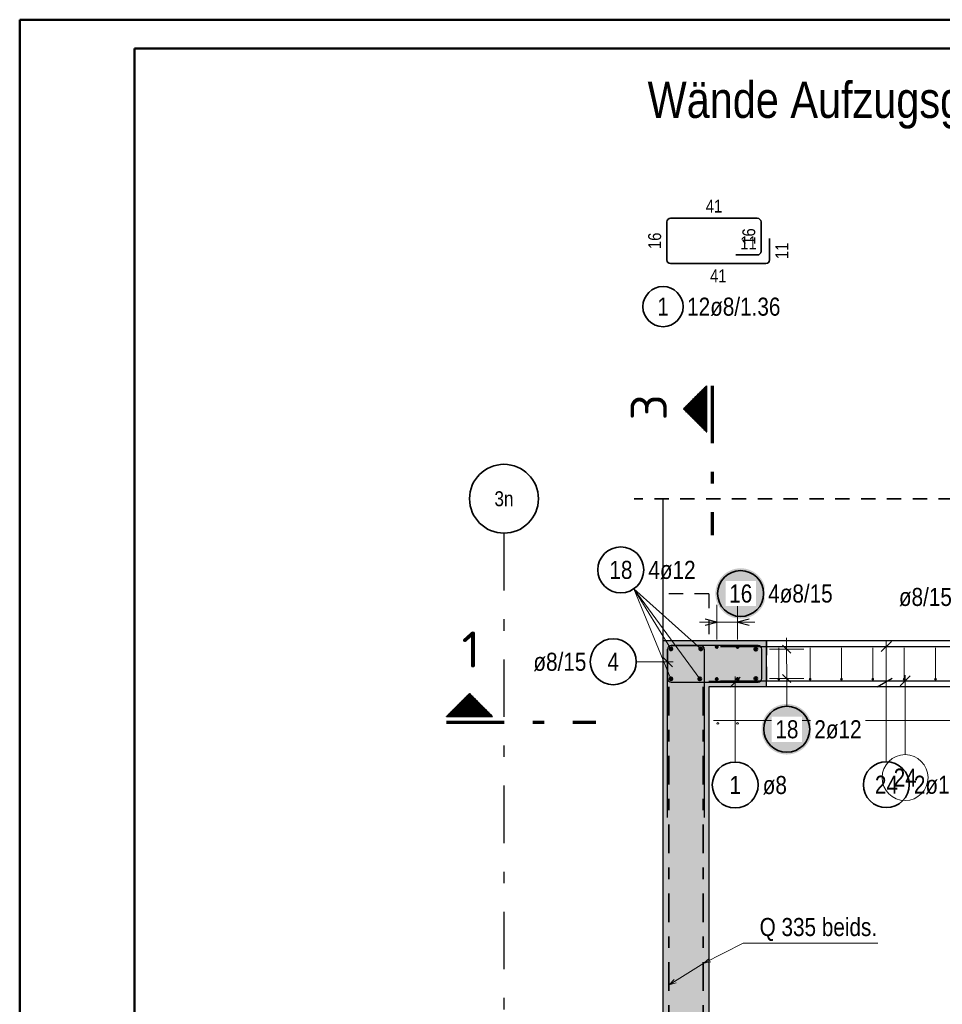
# Model space of a CAD drawing. Header units: millimetres. Extents: x -32.2 to 61.4, y 0 to 42.
# Tile 13 of 19: x 0 to 8, y 33.5 to 42. Entities that reach past the tile are written whole.
import ezdxf
from ezdxf.enums import TextEntityAlignment as Align

# ---------------------------------------------------------------- set-up
doc = ezdxf.new("R2010")
doc.units = ezdxf.units.MM
for name, pattern in [('DASHDOT', [1, 0.5, -0.25, 0, -0.25]), ('DASHDOTX2', [2, 1, -0.5, 0, -0.5]), ('HIDDEN', [0.375, 0.25, -0.125])]:
    doc.linetypes.add(name, pattern=pattern)
for name, color, linetype, lineweight in [('Achsen', 7, 'Continuous', 20), ('Bewehrung', 7, 'Continuous', 20), ('Schraffuren', 7, 'Continuous', 20)]:
    doc.layers.add(name, color=color, linetype=linetype, lineweight=lineweight)
doc.styles.add('Arial Narrow', font='ARIALN.TTF')
doc.styles.add('isocp', font='isocp', dxfattribs={"width": 1.1})

msp = doc.modelspace()

# ---------------------------------------------------------------- hatches: boundary and pattern name
at = {"lineweight": 50}
h = msp.add_hatch(dxfattribs=at)
h.set_pattern_fill('Mau', color=4, scale=0.01, style=0, pattern_type=2)
h.set_pattern_definition([(0, (0, 0), (0, 0.02), [])])
h.paths.add_polyline_path([(5.980313, 38.459377), (5.980313, 38.859377), (5.780313, 38.659377)])
at = {"lineweight": 25, "true_color": 0xffffff}
for points in [[(6.498976, 37.05), (6.498842, 37.057678), (6.49844, 37.065346), (6.49777, 37.072996), (6.496835, 37.080618), (6.495633, 37.088203), (6.494168, 37.095741), (6.492441, 37.103223), (6.490453, 37.11064), (6.488208, 37.117984), (6.485708, 37.125244), (6.482956, 37.132413), (6.479956, 37.139482), (6.47671, 37.146442), (6.473224, 37.153284), (6.469501, 37.16), (6.465546, 37.166582), (6.461364, 37.173022), (6.456959, 37.179313), (6.452338, 37.185446), (6.447505, 37.191413), (6.442467, 37.197209), (6.43723, 37.202825), (6.4318, 37.208255), (6.426184, 37.213492), (6.420389, 37.21853), (6.414421, 37.223362), (6.408288, 37.227984), (6.401998, 37.232388), (6.395558, 37.236571), (6.388976, 37.240526), (6.382259, 37.244248), (6.375417, 37.247735), (6.368458, 37.25098), (6.361389, 37.25398), (6.35422, 37.256732), (6.346959, 37.259232), (6.339616, 37.261478), (6.332198, 37.263465), (6.324716, 37.265192), (6.317178, 37.266658), (6.309594, 37.267859), (6.301972, 37.268795), (6.294322, 37.269464), (6.286654, 37.269866), (6.278976, 37.27), (6.271298, 37.269866), (6.263629, 37.269464), (6.255979, 37.268795), (6.248358, 37.267859), (6.240773, 37.266658), (6.233235, 37.265192), (6.225753, 37.263465), (6.218335, 37.261478), (6.210992, 37.259232), (6.203731, 37.256732), (6.196562, 37.25398), (6.189494, 37.25098), (6.182534, 37.247735), (6.175692, 37.244248), (6.168976, 37.240526), (6.162393, 37.236571), (6.155953, 37.232388), (6.149663, 37.227984), (6.14353, 37.223362), (6.137562, 37.21853), (6.131767, 37.213492), (6.126151, 37.208255), (6.120721, 37.202825), (6.115484, 37.197209), (6.110446, 37.191413), (6.105613, 37.185446), (6.100992, 37.179313), (6.096587, 37.173022), (6.092405, 37.166582), (6.08845, 37.16), (6.084727, 37.153284), (6.081241, 37.146442), (6.077996, 37.139482), (6.074995, 37.132413), (6.072243, 37.125244), (6.069743, 37.117984), (6.067498, 37.11064), (6.065511, 37.103223), (6.063783, 37.095741), (6.062318, 37.088203), (6.061117, 37.080618), (6.060181, 37.072996), (6.059512, 37.065346), (6.05911, 37.057678), (6.058976, 37.05), (6.05911, 37.042322), (6.059512, 37.034654), (6.060181, 37.027004), (6.061117, 37.019382), (6.062318, 37.011797), (6.063783, 37.004259), (6.065511, 36.996777), (6.067498, 36.98936), (6.069743, 36.982016), (6.072243, 36.974756), (6.074995, 36.967587), (6.077996, 36.960518), (6.081241, 36.953558), (6.084727, 36.946716), (6.08845, 36.94), (6.092405, 36.933418), (6.096587, 36.926978), (6.100992, 36.920687), (6.105613, 36.914554), (6.110446, 36.908587), (6.115484, 36.902791), (6.120721, 36.897175), (6.126151, 36.891745), (6.131767, 36.886508), (6.137562, 36.88147), (6.14353, 36.876638), (6.149663, 36.872016), (6.155953, 36.867612), (6.162393, 36.863429), (6.168976, 36.859474), (6.175692, 36.855752), (6.182534, 36.852265), (6.189494, 36.84902), (6.196562, 36.84602), (6.203731, 36.843268), (6.210992, 36.840768), (6.218335, 36.838522), (6.225753, 36.836535), (6.233235, 36.834808), (6.240773, 36.833342), (6.248358, 36.832141), (6.255979, 36.831205), (6.263629, 36.830536), (6.271298, 36.830134), (6.278976, 36.83), (6.286654, 36.830134), (6.294322, 36.830536), (6.301972, 36.831205), (6.309594, 36.832141), (6.317178, 36.833342), (6.324716, 36.834808), (6.332198, 36.836535), (6.339616, 36.838522), (6.346959, 36.840768), (6.35422, 36.843268), (6.361389, 36.84602), (6.368458, 36.84902), (6.375417, 36.852265), (6.382259, 36.855752), (6.388976, 36.859474), (6.395558, 36.863429), (6.401998, 36.867612), (6.408288, 36.872016), (6.414421, 36.876638), (6.420389, 36.88147), (6.426184, 36.886508), (6.4318, 36.891745), (6.43723, 36.897175), (6.442467, 36.902791), (6.447505, 36.908587), (6.452338, 36.914554), (6.456959, 36.920687), (6.461364, 36.926978), (6.465546, 36.933418), (6.469501, 36.94), (6.473224, 36.946716), (6.47671, 36.953558), (6.479956, 36.960518), (6.482956, 36.967587), (6.485708, 36.974756), (6.488208, 36.982016), (6.490453, 36.98936), (6.492441, 36.996777), (6.494168, 37.004259), (6.495633, 37.011797), (6.496835, 37.019382), (6.49777, 37.027004), (6.49844, 37.034654)], [(6.90099, 35.867145), (6.900856, 35.874823), (6.900454, 35.882492), (6.899785, 35.890142), (6.898849, 35.897763), (6.897647, 35.905348), (6.896182, 35.912886), (6.894455, 35.920368), (6.892467, 35.927786), (6.890222, 35.935129), (6.887722, 35.94239), (6.88497, 35.949559), (6.88197, 35.956627), (6.878724, 35.963587), (6.875238, 35.970429), (6.871515, 35.977145), (6.86756, 35.983728), (6.863378, 35.990168), (6.858973, 35.996458), (6.854352, 36.002591), (6.849519, 36.008559), (6.844482, 36.014354), (6.839244, 36.01997), (6.833815, 36.0254), (6.828198, 36.030637), (6.822403, 36.035675), (6.816435, 36.040508), (6.810302, 36.045129), (6.804012, 36.049534), (6.797572, 36.053716), (6.79099, 36.057671), (6.784273, 36.061394), (6.777431, 36.06488), (6.770472, 36.068125), (6.763403, 36.071126), (6.756234, 36.073878), (6.748973, 36.076378), (6.74163, 36.078623), (6.734213, 36.08061), (6.72673, 36.082338), (6.719192, 36.083803), (6.711608, 36.085004), (6.703986, 36.08594), (6.696336, 36.086609), (6.688668, 36.087011), (6.68099, 36.087145), (6.673312, 36.087011), (6.665643, 36.086609), (6.657993, 36.08594), (6.650372, 36.085004), (6.642787, 36.083803), (6.635249, 36.082338), (6.627767, 36.08061), (6.620349, 36.078623), (6.613006, 36.076378), (6.605745, 36.073878), (6.598576, 36.071126), (6.591508, 36.068125), (6.584548, 36.06488), (6.577706, 36.061394), (6.57099, 36.057671), (6.564407, 36.053716), (6.557967, 36.049534), (6.551677, 36.045129), (6.545544, 36.040508), (6.539576, 36.035675), (6.533781, 36.030637), (6.528165, 36.0254), (6.522735, 36.01997), (6.517498, 36.014354), (6.51246, 36.008559), (6.507627, 36.002591), (6.503006, 35.996458), (6.498601, 35.990168), (6.494419, 35.983728), (6.490464, 35.977145), (6.486741, 35.970429), (6.483255, 35.963587), (6.48001, 35.956627), (6.477009, 35.949559), (6.474257, 35.94239), (6.471757, 35.935129), (6.469512, 35.927786), (6.467525, 35.920368), (6.465797, 35.912886), (6.464332, 35.905348), (6.463131, 35.897763), (6.462195, 35.890142), (6.461526, 35.882492), (6.461124, 35.874823), (6.46099, 35.867145), (6.461124, 35.859468), (6.461526, 35.851799), (6.462195, 35.844149), (6.463131, 35.836527), (6.464332, 35.828943), (6.465797, 35.821405), (6.467525, 35.813923), (6.469512, 35.806505), (6.471757, 35.799162), (6.474257, 35.791901), (6.477009, 35.784732), (6.48001, 35.777663), (6.483255, 35.770704), (6.486741, 35.763862), (6.490464, 35.757145), (6.494419, 35.750563), (6.498601, 35.744123), (6.503006, 35.737833), (6.507627, 35.7317), (6.51246, 35.725732), (6.517498, 35.719937), (6.522735, 35.714321), (6.528165, 35.708891), (6.533781, 35.703654), (6.539576, 35.698616), (6.545544, 35.693783), (6.551677, 35.689162), (6.557967, 35.684757), (6.564407, 35.680575), (6.57099, 35.67662), (6.577706, 35.672897), (6.584548, 35.669411), (6.591508, 35.666165), (6.598576, 35.663165), (6.605745, 35.660413), (6.613006, 35.657913), (6.620349, 35.655668), (6.627767, 35.65368), (6.635249, 35.651953), (6.642787, 35.650488), (6.650372, 35.649286), (6.657993, 35.648351), (6.665643, 35.647681), (6.673312, 35.647279), (6.68099, 35.647145), (6.688668, 35.647279), (6.696336, 35.647681), (6.703986, 35.648351), (6.711608, 35.649286), (6.719192, 35.650488), (6.72673, 35.651953), (6.734213, 35.65368), (6.74163, 35.655668), (6.748973, 35.657913), (6.756234, 35.660413), (6.763403, 35.663165), (6.770472, 35.666165), (6.777431, 35.669411), (6.784273, 35.672897), (6.79099, 35.67662), (6.797572, 35.680575), (6.804012, 35.684757), (6.810302, 35.689162), (6.816435, 35.693783), (6.822403, 35.698616), (6.828198, 35.703654), (6.833815, 35.708891), (6.839244, 35.714321), (6.844482, 35.719937), (6.849519, 35.725732), (6.854352, 35.7317), (6.858973, 35.737833), (6.863378, 35.744123), (6.86756, 35.750563), (6.871515, 35.757145), (6.875238, 35.763862), (6.878724, 35.770704), (6.88197, 35.777663), (6.88497, 35.784732), (6.887722, 35.791901), (6.890222, 35.799162), (6.892467, 35.806505), (6.894455, 35.813923), (6.896182, 35.821405), (6.897647, 35.828943), (6.898849, 35.836527), (6.899785, 35.844149), (6.900454, 35.851799)]]:
    msp.add_hatch(color=7, dxfattribs=at).paths.add_polyline_path(points)
at = {"lineweight": 50}
h = msp.add_hatch(dxfattribs=at)
h.set_pattern_fill('Mau', color=4, scale=0.01, angle=-90, style=0, pattern_type=2)
h.set_pattern_definition([(-90, (0, 0), (0.02, 1e-18), [])])
h.paths.add_polyline_path([(4.118557, 35.979494), (3.918557, 36.179494), (3.718557, 35.979494)])
at = {"layer": 'Schraffuren', "lineweight": 13, "true_color": 0xd7ffd7}
for points in [[(6.502551, 36.636863), (6.502551, 36.236863), (5.602551, 36.236863), (5.602551, 36.636863)], [(6.002551, 36.236863), (6.002551, 28.93685), (5.602551, 28.93685), (5.602551, 36.236863)]]:
    msp.add_hatch(color=254, dxfattribs=at).paths.add_polyline_path(points)

# ---------------------------------------------------------------- linework, layer by layer
at = {"color": 4, "linetype": 'Continuous', "lineweight": 50}
for p, q in [((59.45, 42.05), (0, 42.05)), ((0, 42.05), (0, 0)), ((59.2, 41.8), (1, 41.8)), ((1, 41.8), (1, 0.25))]:
    msp.add_line(p, q, dxfattribs=at)
at = {"color": 2, "linetype": 'Continuous', "lineweight": 35, "ltscale": 0.5}
for p, q in [((5.636449, 40.28767), (5.636449, 39.956671)), ((6.424449, 40.319666), (5.668449, 40.31967)), ((6.456449, 40.031671), (6.456449, 40.287666)), ((6.531449, 39.956671), (6.531449, 40.144671)), ((6.236449, 39.999671), (6.424449, 39.999671)), ((5.668449, 39.924671), (6.499449, 39.924671))]:
    msp.add_line(p, q, dxfattribs=at)
at = {"color": 2, "linetype": 'Continuous', "lineweight": 35}
for p, q in [((5.980313, 38.859377), (5.780313, 38.659377)), ((5.980313, 38.859377), (5.980313, 38.459377)), ((5.780313, 38.659377), (5.980313, 38.459377)), ((3.718557, 35.979494), (3.918557, 36.179494)), ((3.918557, 36.179494), (4.118557, 35.979494)), ((3.718557, 35.979494), (4.118557, 35.979494))]:
    msp.add_line(p, q, dxfattribs=at)
at = {"color": 1, "linetype": 'DASHDOTX2', "lineweight": 70, "ltscale": 0.5}
for p, q in [((6.030313, 38.859377), (6.030313, 37.559377)), ((3.718557, 35.929494), (5.018557, 35.929494))]:
    msp.add_line(p, q, dxfattribs=at)
at = {"color": 2, "linetype": 'HIDDEN', "lineweight": 35, "ltscale": 0.5}
msp.add_line((14.652562, 37.875811), (5.352551, 37.875811), dxfattribs=at)
at = {"color": 3, "linetype": 'Continuous', "lineweight": 25}
for p, q in [((5.602551, 37.875811), (5.602551, 36.636863)), ((8.902551, 36.636857), (6.502551, 36.636857)), ((8.902551, 36.236856), (6.502551, 36.236856))]:
    msp.add_line(p, q, dxfattribs=at)
at = {"color": 5, "linetype": 'Continuous', "lineweight": 18, "ltscale": 0.5}
for p, q in [((5.672551, 36.306863), (5.348825, 37.091324)), ((5.932551, 36.566863), (5.348825, 37.091324)), ((5.672551, 36.566869), (5.348825, 37.091324)), ((5.922551, 36.306863), (5.348825, 37.091324)), ((6.070551, 36.65), (6.070551, 36.95)), ((6.252551, 36.95), (6.252551, 36.65)), ((5.920551, 36.8), (6.402551, 36.8)), ((6.679231, 36.665247), (6.680236, 36.209247)), ((6.829451, 36.565578), (6.529452, 36.564917)), ((5.369112, 36.455299), (5.692551, 36.455299)), ((6.231461, 35.581564), (6.231461, 36.326863)), ((6.830015, 36.309577), (6.530016, 36.308916)), ((6.680549, 36.067145), (6.680236, 36.209247))]:
    msp.add_line(p, q, dxfattribs=at)
at = {"color": 3, "linetype": 'HIDDEN', "lineweight": 25, "ltscale": 0.5}
for p, q in [((6.002551, 37.046857), (5.602551, 37.046857)), ((6.002551, 37.046857), (6.002551, 36.636857)), ((6.503432, 36.636857), (6.503432, 36.236857))]:
    msp.add_line(p, q, dxfattribs=at)
at = {"color": 3, "linetype": 'Continuous', "lineweight": 25, "ltscale": 0.5}
for p, q in [((6.070551, 36.8), (5.970551, 36.826795)), ((6.352551, 36.826795), (6.252551, 36.8)), ((5.970551, 36.773205), (6.070551, 36.8)), ((6.252551, 36.8), (6.352551, 36.773205)), ((5.642551, 36.564862), (5.642551, 36.308863)), ((5.642551, 35.096862), (5.642551, 36.564862)), ((6.430551, 36.596858), (5.674551, 36.596862)), ((5.674551, 36.596862), (5.930551, 36.596858)), ((5.962551, 36.564858), (5.962551, 35.096858)), ((6.462551, 36.308863), (6.462551, 36.564858)), ((6.714885, 36.52997), (6.644018, 36.600524)), ((5.686745, 36.411105), (5.598357, 36.499493)), ((6.462551, 36.308863), (6.462551, 36.496863)), ((6.275655, 36.321057), (6.187267, 36.232669)), ((6.715449, 36.27397), (6.644582, 36.344524)), ((5.674551, 36.276863), (6.430551, 36.276863)), ((6.242551, 36.276863), (6.430551, 36.276863))]:
    msp.add_line(p, q, dxfattribs=at)
at = {"color": 5, "linetype": 'Continuous', "lineweight": 18}
for p, q in [((6.301729, 34.004285), (5.958081, 33.828195)), ((7.473329, 34.004285), (6.301729, 34.004285)), ((5.958081, 33.828195), (5.657271, 33.641024)), ((5.958081, 33.828195), (6.004148, 33.869865)), ((6.018811, 33.841249), (5.958081, 33.828195)), ((5.657271, 33.641024), (5.69972, 33.686373)), ((5.716707, 33.659072), (5.657271, 33.641024))]:
    msp.add_line(p, q, dxfattribs=at)
at = {"color": 2, "linetype": 'Continuous', "lineweight": 35, "ltscale": 0.5}
for centre, radius in [((5.602917, 39.549671), 0.175), ((5.235267, 37.255959), 0.2), ((6.278976, 37.05), 0.2), ((5.169112, 36.455299), 0.2), ((6.68099, 35.867145), 0.2), ((6.231461, 35.381564), 0.2)]:
    msp.add_circle(centre, radius, dxfattribs=at)
at = {"color": 2, "linetype": 'Continuous', "lineweight": 35}
msp.add_circle((4.217641, 37.875888), 0.3, dxfattribs=at)
at = {"color": 4, "linetype": 'Continuous', "lineweight": 50, "ltscale": 0.5}
for centre, radius in [((5.672551, 36.566869), 0.012), ((5.672551, 36.566869), 0.012), ((5.672551, 36.566869), 0.0108), ((5.672551, 36.566869), 0.0084), ((5.672551, 36.566869), 0.006), ((5.672551, 36.566869), 0.0036), ((5.672551, 36.566869), 0.0012), ((5.932551, 36.566863), 0.012), ((5.932551, 36.566863), 0.012), ((5.932551, 36.566863), 0.0108), ((5.932551, 36.566863), 0.0084), ((5.932551, 36.566863), 0.006), ((5.932551, 36.566863), 0.0036), ((5.932551, 36.566863), 0.0012), ((6.070551, 36.584856), 0.008), ((6.070551, 36.584856), 0.008), ((6.070551, 36.584856), 0.0072), ((6.070551, 36.584856), 0.0056), ((6.070551, 36.584856), 0.004), ((6.070551, 36.584856), 0.0024), ((6.070551, 36.584856), 0.0008), ((6.252551, 36.584856), 0.008), ((6.252551, 36.584856), 0.008), ((6.252551, 36.584856), 0.0072), ((6.252551, 36.584856), 0.0056), ((6.252551, 36.584856), 0.004), ((6.252551, 36.584856), 0.0024), ((6.252551, 36.584856), 0.0008), ((6.41071, 36.564655), 0.012), ((6.41071, 36.564655), 0.012), ((6.41071, 36.564655), 0.0108), ((6.41071, 36.564655), 0.0084), ((6.41071, 36.564655), 0.006), ((6.41071, 36.564655), 0.0036), ((6.41071, 36.564655), 0.0012), ((5.672551, 36.306863), 0.012), ((5.672551, 36.306863), 0.012), ((5.672551, 36.306863), 0.0108), ((5.672551, 36.306863), 0.0084), ((5.672551, 36.306863), 0.006), ((5.672551, 36.306863), 0.0036), ((5.672551, 36.306863), 0.0012), ((5.922551, 36.306863), 0.012), ((5.922551, 36.306863), 0.012), ((5.922551, 36.306863), 0.0108), ((5.922551, 36.306863), 0.0084), ((5.922551, 36.306863), 0.006), ((5.922551, 36.306863), 0.0036), ((5.922551, 36.306863), 0.0012), ((6.070551, 36.304856), 0.008), ((6.070551, 36.304856), 0.008), ((6.070551, 36.304856), 0.0072), ((6.070551, 36.304856), 0.0056), ((6.070551, 36.304856), 0.004), ((6.070551, 36.304856), 0.0024), ((6.070551, 36.304856), 0.0008), ((6.252551, 36.304856), 0.008), ((6.252551, 36.304856), 0.008), ((6.252551, 36.304856), 0.0072), ((6.252551, 36.304856), 0.0056), ((6.252551, 36.304856), 0.004), ((6.252551, 36.304856), 0.0024), ((6.252551, 36.304856), 0.0008), ((6.411274, 36.308655), 0.012), ((6.411274, 36.308655), 0.012), ((6.411274, 36.308655), 0.0108), ((6.411274, 36.308655), 0.0084), ((6.411274, 36.308655), 0.006), ((6.411274, 36.308655), 0.0036), ((6.411274, 36.308655), 0.0012)]:
    msp.add_circle(centre, radius, dxfattribs=at)
at = {"color": 2, "linetype": 'Continuous', "lineweight": 35, "ltscale": 0.5}
for centre, start, end in [((5.668449, 40.28767), 89.9996632, 180), ((6.424449, 40.287666), 0, 89.9996632), ((6.424449, 40.031671), 270, 0), ((5.668449, 39.956671), 180, 270), ((6.499449, 39.956671), 270, 0)]:
    msp.add_arc(centre, 0.032, start, end, dxfattribs=at)
at = {"color": 3, "linetype": 'Continuous', "lineweight": 25, "ltscale": 0.5}
for centre, start, end in [((5.674551, 36.564862), 89.9996632, 180), ((5.674551, 36.564862), 89.9992423, 180), ((5.930551, 36.564858), 0, 89.9992423), ((6.430551, 36.564858), 0, 89.9996632), ((5.674551, 36.308863), 180, 270), ((6.430551, 36.308863), 270, 0), ((6.430551, 36.308863), 270, 0)]:
    msp.add_arc(centre, 0.032, start, end, dxfattribs=at)
at = {"layer": 'Achsen', "color": 3, "linetype": 'DASHDOTX2', "lineweight": 25, "ltscale": 0.5}
msp.add_line((4.217641, 37.575888), (4.217641, 26.402282), dxfattribs=at)
at = {"layer": 'Bewehrung', "color": 9, "linetype": 'Continuous', "lineweight": 0, "ltscale": 0.5}
for p, q in [((6.610571, 36.296863), (6.610571, 36.576863)), ((6.611432, 36.296857), (6.611432, 36.576863)), ((6.883569, 36.296863), (6.883569, 36.576863)), ((6.884432, 36.296857), (6.884432, 36.576863)), ((7.156568, 36.296863), (7.156568, 36.576863)), ((7.157432, 36.296857), (7.157432, 36.576863)), ((7.429567, 36.296863), (7.429567, 36.576863)), ((7.430431, 36.296857), (7.430431, 36.576863)), ((7.702565, 36.296863), (7.702565, 36.576863)), ((7.703431, 36.296857), (7.703431, 36.576863)), ((7.975564, 36.296863), (7.975564, 36.576863)), ((7.976431, 36.296857), (7.976431, 36.576863)), ((6.002551, 36.284863), (14.002562, 36.284863)), ((6.042551, 35.942695), (9.942546, 35.942695))]:
    msp.add_line(p, q, dxfattribs=at)
for centre in [(6.610572, 36.304856), (6.610572, 36.304856), (6.883571, 36.304856), (6.883571, 36.304856), (7.15657, 36.304856), (7.15657, 36.304856), (7.429568, 36.304856), (7.429568, 36.304856), (7.702567, 36.304856), (7.702567, 36.304856), (7.975565, 36.304856), (7.975565, 36.304856), (6.080551, 35.918695), (6.080551, 35.918695), (6.25211, 35.918695), (6.25211, 35.918695)]:
    msp.add_circle(centre, 0.008, dxfattribs=at)
at = {"layer": 'Schraffuren', "color": 3, "linetype": 'Continuous', "lineweight": 25}
for p, q in [((5.602551, 36.636863), (5.602551, 36.236863)), ((6.502551, 36.636857), (5.602551, 36.636857)), ((6.502551, 36.636863), (6.502551, 36.236863)), ((7.467393, 36.236441), (7.599856, 36.311312)), ((5.602551, 36.236863), (5.602551, 28.93685)), ((6.002551, 36.236863), (6.002551, 28.93685)), ((6.502551, 36.236856), (6.002551, 36.236856))]:
    msp.add_line(p, q, dxfattribs=at)
at = {"layer": 'Schraffuren', "color": 5, "linetype": 'Continuous', "lineweight": 18, "ltscale": 0.5}
msp.add_line((7.548022, 35.584072), (7.548022, 36.637755), dxfattribs=at)
at = {"layer": 'Schraffuren', "color": 3, "linetype": 'Continuous', "lineweight": 25, "ltscale": 0.5}
for p, q in [((6.102551, 36.587755), (6.502551, 36.587755)), ((6.502551, 36.587755), (8.902551, 36.587755)), ((7.592216, 36.63195), (7.503828, 36.543561)), ((6.103432, 36.288857), (9.903432, 36.288857))]:
    msp.add_line(p, q, dxfattribs=at)
at = {"layer": 'Schraffuren', "color": 9, "linetype": 'Continuous', "lineweight": 0, "ltscale": 0.5}
for p, q in [((7.755604, 36.333052), (7.667216, 36.244663)), ((7.71141, 35.645905), (7.71141, 36.338857))]:
    msp.add_line(p, q, dxfattribs=at)
at = {"layer": 'Schraffuren', "color": 2, "linetype": 'DASHDOT', "lineweight": 35, "ltscale": 0.5}
for p, q in [((5.652551, 36.236863), (5.652551, 28.93685)), ((5.952551, 36.236863), (5.952551, 28.93685))]:
    msp.add_line(p, q, dxfattribs=at)
at = {"layer": 'Schraffuren', "color": 9, "linetype": 'Continuous', "lineweight": 0, "ltscale": 0.5}
msp.add_circle((7.71141, 35.445905), 0.2, dxfattribs=at)
at = {"layer": 'Schraffuren', "color": 2, "linetype": 'Continuous', "lineweight": 35, "ltscale": 0.5}
msp.add_circle((7.548022, 35.384072), 0.2, dxfattribs=at)

# ---------------------------------------------------------------- texts
at = {"color": 1, "lineweight": 70, "style": 'Arial Narrow'}
msp.add_text('Wände Aufzugsgebäude   M. 1:25', height=0.315, dxfattribs=at).set_placement((5.468902, 41.194224))
at = {"color": 2, "lineweight": 35, "style": 'isocp', "width": 1.15}
msp.add_text('3', height=0.315, rotation=90, dxfattribs=at).set_placement((5.636074, 38.672943), align=Align.CENTER)
at = {"color": 3, "lineweight": 25, "style": 'Arial Narrow'}
msp.add_text('3n', height=0.13, dxfattribs=at).set_placement((4.217641, 37.875888), align=Align.MIDDLE_CENTER)
at = {"color": 2, "lineweight": 35, "style": 'isocp', "width": 1.15}
msp.add_text('1', height=0.315, dxfattribs=at).set_placement((3.929904, 36.404293), align=Align.CENTER)
at = {"color": 2, "lineweight": 35, "style": 'Arial Narrow'}
msp.add_text('Q 335 beids.', height=0.1575, dxfattribs=at).set_placement((6.444278, 34.065352))
at = {"color": 3, "lineweight": 25, "char_height": 0.1125, "attachment_point": 1, "line_spacing_factor": 0.9, "style": 'Arial Narrow'}
for s, insert, rotation in [('41', (5.975574, 40.482169), 359.9996632), ('16', (6.293949, 40.088793), 90), ('16', (5.473949, 40.051296), 90), ('11', (6.581449, 39.963796), 90)]:
    msp.add_mtext(s, dxfattribs=dict(at, insert=insert, rotation=rotation))
for s, insert in [('11', (6.275574, 40.162171)), ('41', (6.013074, 39.874671))]:
    msp.add_mtext(s, dxfattribs=dict(at, insert=insert))
at = {"color": 2, "lineweight": 35, "char_height": 0.1575, "attachment_point": 1, "line_spacing_factor": 0.9, "style": 'Arial Narrow'}
for s, insert in [('12ø8/1.36', (5.812917, 39.628421)), ('1', (5.553305, 39.628421)), ('18', (5.136042, 37.334709)), ('4ø12', (5.475267, 37.334709)), ('ø8/15', (7.657546, 37.099022)), ('ø8/15', (4.473937, 36.534049)), ('4', (5.119499, 36.534049)), ('1', (6.181848, 35.460314)), ('ø8', (6.471461, 35.460314))]:
    msp.add_mtext(s, dxfattribs=dict(at, insert=insert))
at = {"layer": 'Schraffuren', "color": 9, "lineweight": 0, "insert": (7.612185, 35.524655), "char_height": 0.1575, "attachment_point": 1, "line_spacing_factor": 0.9, "style": 'Arial Narrow'}
msp.add_mtext('24', dxfattribs=at)
at = {"layer": 'Schraffuren', "color": 2, "lineweight": 35, "char_height": 0.1575, "attachment_point": 1, "line_spacing_factor": 0.9, "style": 'Arial Narrow'}
for s, insert in [('24', (7.448797, 35.462822)), ('2ø12in Türschwelle', (7.788022, 35.462822))]:
    msp.add_mtext(s, dxfattribs=dict(at, insert=insert))

# ---------------------------------------------------------------- next in the draw order: texts
at = {"color": 2, "lineweight": 35, "char_height": 0.1575, "attachment_point": 1, "line_spacing_factor": 0.9, "style": 'Arial Narrow', "bg_fill": 3, "box_fill_scale": 1.2, "bg_fill_color": 256, "bg_fill_true_color": 13158600, "bg_fill_transparency": 0}
for s, insert in [('16', (6.179751, 37.12875)), ('4ø8/15', (6.518976, 37.12875)), ('18', (6.581765, 35.945895)), ('2ø12', (6.92099, 35.945895))]:
    msp.add_mtext(s, dxfattribs=dict(at, insert=insert))

doc.saveas('drawing.dxf')
